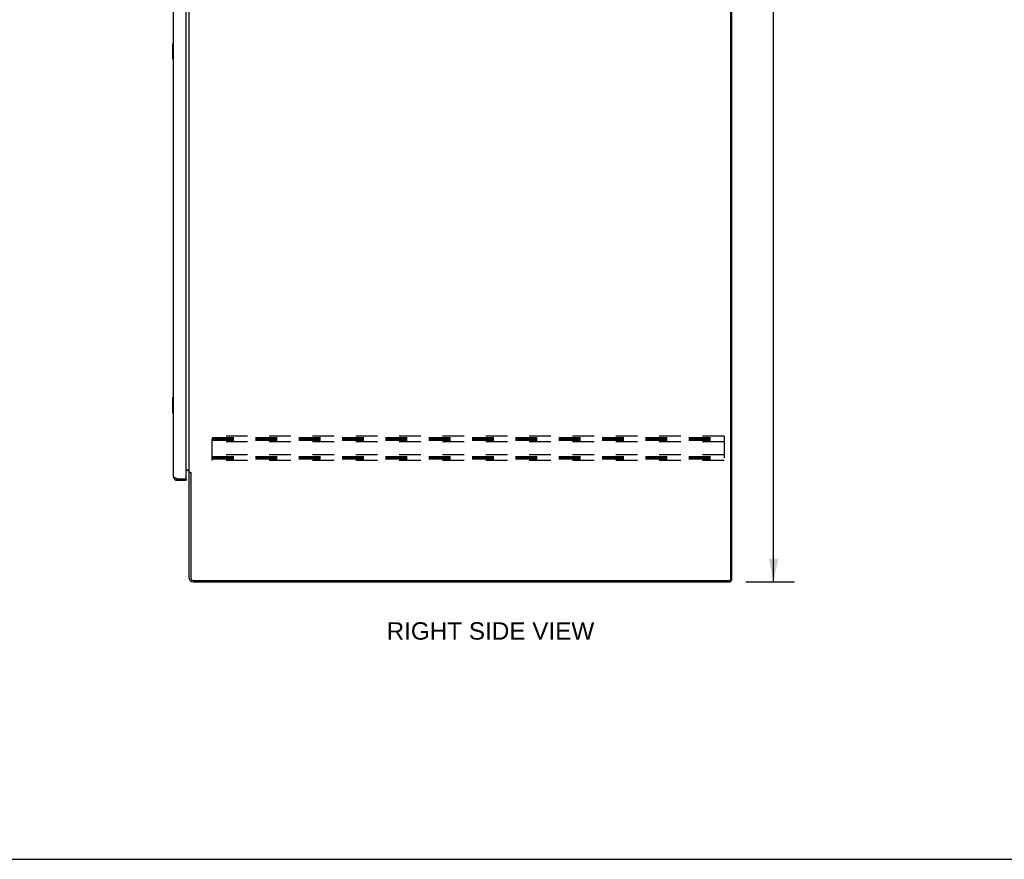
# Model space of a CAD drawing. Header units: inches. Extents: x 0 to 262, y 0 to 169.
# Tile 11 of 17: x 131 to 196, y 0 to 56. Entities that reach past the tile are written whole.
import ezdxf

# ---------------------------------------------------------------- set-up
doc = ezdxf.new("R2010")
doc.units = ezdxf.units.IN
doc.header["$LTSCALE"] = 14.384615
doc.header["$MEASUREMENT"] = 0
doc.linetypes.add('HIDDEN', pattern=[0.2, 0.1, -0.1])
doc.layers.get('0').update_dxf_attribs({"linetype": 'CONTINUOUS'})
doc.layers.add('DEFAULT_2', color=8, linetype='HIDDEN')
doc.layers.add('DIMENSIONS', color=7, linetype='CONTINUOUS')
doc.styles.get("Standard").update_dxf_attribs({"font": 'arial.ttf'})
doc.dimstyles.new('DIMSTYLE_2', dxfattribs={"dimtxt": 1.153846, "dimasz": 1.538462, "dimexe": 0.09, "dimexo": 0.07, "dimgap": 0.0375, "dimtad": 0, "dimtih": 1, "dimtoh": 1, "dimzin": 4, "dimdsep": 46, "dimtxsty": 'Standard', "dimblk": '_FILLED', "dimblk1": '_FILLED', "dimblk2": '_FILLED', "dimcen": 0.09, "dimazin": 1, "dimtfac": 1, "dimtdec": 3, "dimtofl": 0, "dimtmove": 0, "dimatfit": 3, "dimldrblk": '_FILLED', "dimfxl": 1, "dimtolj": 1, "dimtzin": 4, "dimarcsym": 0})

# ---------------------------------------------------------------- blocks, each defined once
blk = doc.blocks.new('_FILLED')
at = {"color": 0, "linetype": 'ByBlock'}
blk.add_solid([(0, 0), (-1, 0.2), (-1, -0.2)], dxfattribs=at)
blk = doc.blocks.new('*D3')
at = {"layer": 'DIMENSIONS', "color": 2, "linetype": 'Continuous'}
for p, q in [((178.998, 108.423), (182.213, 108.423)), ((180.829, 108.423), (180.829, 64.577)), ((180.829, 18.423), (180.829, 62.269)), ((178.998, 18.423), (182.213, 18.423))]:
    blk.add_line(p, q, dxfattribs=at)
at = {"layer": 'DIMENSIONS', "color": 2, "linetype": 'Continuous', "xscale": 1.5384615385, "yscale": 1.5384615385, "zscale": 1.5384615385}
for p, rotation in [((180.829, 108.423), 90), ((180.829, 18.423), 270)]:
    blk.add_blockref('_FILLED', p, dxfattribs=dict(at, rotation=rotation))
at = {"layer": 'DIMENSIONS', "color": 2, "linetype": 'Continuous', "insert": (180.829, 64), "char_height": 1.1538, "width": 4.03203, "attachment_point": 2, "line_spacing_factor": 0.9}
blk.add_mtext('90.00', dxfattribs=at)

msp = doc.modelspace()

# ---------------------------------------------------------------- linework, layer by layer
at = {"color": 3, "linetype": 'Continuous'}
for p, q in [((177.981, 108.256), (177.981, 18.589)), ((178.033, 108.319), (178.033, 18.527)), ((140.975, 25.419), (140.975, 105.426)), ((141.829, 25.297), (141.829, 105.549)), ((142.033, 25.715), (142.033, 105.13)), ((141.829, 25.871), (142.033, 25.871)), ((141.891, 25.819), (141.829, 25.819)), ((142.033, 25.715), (142.108, 25.715)), ((142.033, 18.669), (142.033, 25.676)), ((142.124, 25.697), (142.126, 25.693)), ((142.137, 25.675), (142.137, 18.669)), ((141.222, 25.277), (141.809, 25.277)), ((141.222, 25.173), (141.829, 25.173)), ((142.279, 18.527), (177.919, 18.527)), ((142.28, 18.423), (177.981, 18.423))]:
    msp.add_line(p, q, dxfattribs=at)
at = {"color": 7, "linetype": 'Continuous'}
for p, q in [((140.915, 54.158), (140.915, 53.188)), ((140.975, 54.173), (140.93, 54.173)), ((140.962, 54.073), (140.962, 53.273)), ((140.93, 53.173), (140.975, 53.173)), ((140.915, 30.658), (140.915, 29.688)), ((140.975, 30.673), (140.93, 30.673)), ((140.962, 30.573), (140.962, 29.773)), ((140.93, 29.673), (140.975, 29.673)), ((142.137, 25.663), (142.033, 25.663)), ((141.222, 25.173), (141.222, 25.277)), ((141.809, 25.277), (141.829, 25.277)), ((141.829, 25.277), (141.829, 25.173)), ((177.926, 18.527), (178.033, 18.527)), ((177.981, 18.527), (177.981, 18.423)), ((0, 0), (261.538, 0))]:
    msp.add_line(p, q, dxfattribs=at)
for points in [[(140.96, 54.109), (140.961, 54.103), (140.961, 54.097), (140.962, 54.091), (140.962, 54.085), (140.962, 54.079), (140.962, 54.073)], [(140.962, 53.273), (140.962, 53.267), (140.962, 53.26), (140.962, 53.254), (140.961, 53.248), (140.961, 53.242), (140.96, 53.237)], [(140.96, 30.609), (140.961, 30.603), (140.961, 30.597), (140.962, 30.591), (140.962, 30.585), (140.962, 30.579), (140.962, 30.573)], [(140.962, 29.773), (140.962, 29.767), (140.962, 29.76), (140.962, 29.754), (140.961, 29.748), (140.961, 29.742), (140.96, 29.737)]]:
    msp.add_lwpolyline(points, dxfattribs=at)
at = {"color": 3, "linetype": 'Continuous'}
for points in [[(142.108, 25.715), (142.11, 25.714), (142.112, 25.712), (142.113, 25.711), (142.115, 25.709), (142.116, 25.708), (142.118, 25.706), (142.119, 25.705), (142.12, 25.703), (142.121, 25.702), (142.122, 25.701), (142.122, 25.699), (142.123, 25.698), (142.124, 25.697)], [(142.126, 25.693), (142.127, 25.691), (142.128, 25.689), (142.129, 25.688), (142.13, 25.686), (142.131, 25.684), (142.132, 25.682), (142.133, 25.681), (142.134, 25.679), (142.136, 25.677), (142.137, 25.675)], [(141.143, 25.306), (141.127, 25.312), (141.113, 25.318), (141.099, 25.324), (141.085, 25.33), (141.072, 25.336), (141.059, 25.342), (141.047, 25.348), (141.036, 25.354), (141.026, 25.36), (141.017, 25.366), (141.008, 25.372), (141.001, 25.378), (140.994, 25.384), (140.988, 25.39), (140.984, 25.396), (140.98, 25.401), (140.977, 25.407), (140.976, 25.413), (140.975, 25.419)], [(141.222, 25.277), (141.19, 25.289), (141.174, 25.295), (141.158, 25.301), (141.143, 25.306)]]:
    msp.add_lwpolyline(points, dxfattribs=at)
at = {"color": 7, "linetype": 'Continuous'}
for centre, radius, start, end in [((140.93, 54.158), 0.015, 90, 180), ((140.96, 54.158), 0.015, 0, 90), ((140.93, 53.188), 0.015, 180, 270), ((140.96, 53.188), 0.015, 270, 360), ((140.93, 30.658), 0.015, 90, 180), ((140.96, 30.658), 0.015, 0, 90), ((140.93, 29.688), 0.015, 180, 270), ((140.96, 29.688), 0.015, 270, 360), ((141.222, 25.419), 0.142, 228.66126, 270), ((141.139, 25.563), 0.26, 270, 272.59366)]:
    msp.add_arc(centre, radius, start, end, dxfattribs=at)
at = {"color": 3, "linetype": 'Continuous'}
for centre, radius, start, end in [((141.891, 25.676), 0.142, 0, 90), ((141.222, 25.419), 0.246, 180, 270), ((141.809, 25.297), 0.02, 270, 360), ((142.28, 18.669), 0.246, 180, 270), ((142.279, 18.669), 0.142, 180, 270), ((177.919, 18.589), 0.0625, 270, 360)]:
    msp.add_arc(centre, radius, start, end, dxfattribs=at)
at = {"layer": 'DEFAULT_2', "color": 8, "linetype": 'HIDDEN'}
for p, q in [((177.554, 28.11), (143.554, 28.11)), ((143.554, 26.485), (143.554, 28.11)), ((143.554, 28.006), (177.554, 28.006)), ((143.554, 27.923), (177.554, 27.923)), ((143.554, 27.839), (177.554, 27.839)), ((177.554, 27.735), (143.554, 27.735)), ((177.554, 28.11), (177.554, 26.485)), ((177.554, 26.86), (143.554, 26.86)), ((143.554, 26.756), (177.554, 26.756)), ((143.554, 26.673), (177.554, 26.673)), ((143.554, 26.589), (177.554, 26.589)), ((177.554, 26.485), (143.554, 26.485))]:
    msp.add_line(p, q, dxfattribs=at)

# ---------------------------------------------------------------- texts
at = {"layer": 'DIMENSIONS', "color": 2, "linetype": 'Continuous', "insert": (162.03, 15.745), "char_height": 1.15385, "width": 13.76037, "attachment_point": 2, "line_spacing_factor": 0.9}
msp.add_mtext('RIGHT SIDE VIEW', dxfattribs=at)

# ---------------------------------------------------------------- dimensions: what is measured, and where the dimension line sits
at = {"layer": 'DIMENSIONS', "color": 2, "linetype": 'Continuous'}
dim = msp.add_linear_dim(base=(180.829, 108.423), p1=(178.928, 18.423), p2=(178.928, 108.423), angle=90, dimstyle='DIMSTYLE_2', dxfattribs=at)
dim.commit()
dim.dimension.update_dxf_attribs({"geometry": '*D3', "text_midpoint": (180.824, 63.416), "dimtype": 160})

doc.saveas('drawing.dxf')
